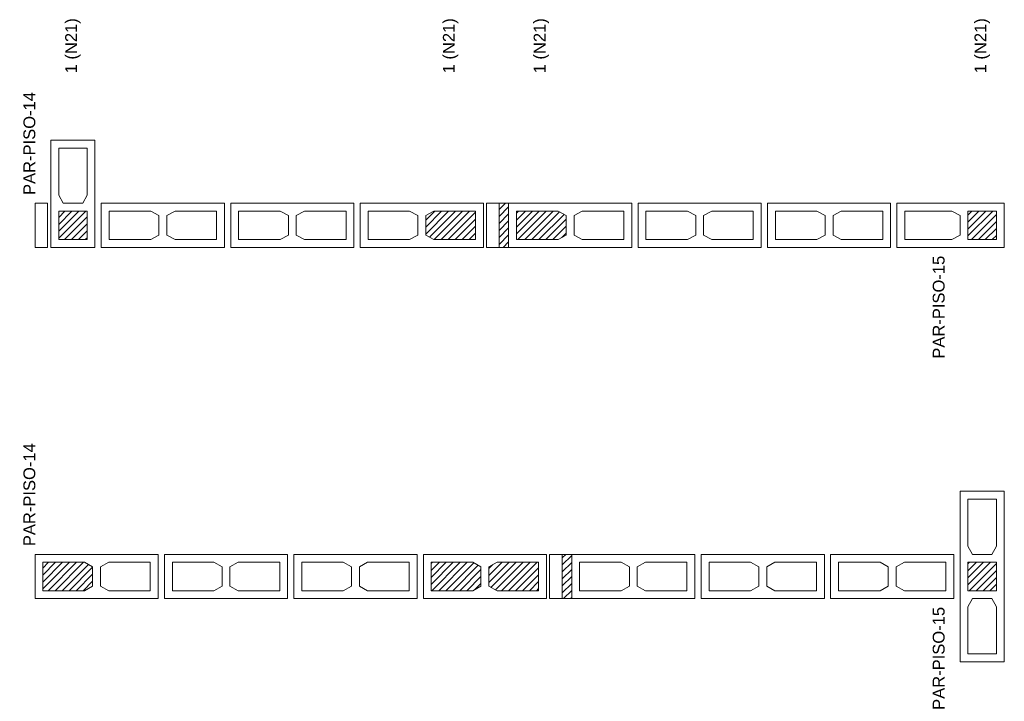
# Model space of a CAD drawing. Header units: millimetres. Extents: x 337 to 624, y -381 to -65.
# Tile 32 of 139: x 348 to 360, y -224 to -215. Entities that reach past the tile are written whole.
import ezdxf

# ---------------------------------------------------------------- set-up
doc = ezdxf.new("R2010")
doc.units = ezdxf.units.MM
doc.header["$MEASUREMENT"] = 0
for name, color, linetype, lineweight in [('PA-Ajustes', 8, 'Continuous', 5), ('PA-Graute', 8, 'Continuous', 0), ('PE-Contrafiamento L', 1, 'Continuous', 13), ('PE-Contrafiamento T', 1, 'Continuous', 5), ('PE-Inteiro', 7, 'Continuous', 5), ('PE-Paredes', 1, 'Continuous', 5), ('PE-Pastilha', 3, 'Continuous', 5), ('Texto da cota', 7, 'Continuous', 0)]:
    doc.layers.add(name, color=color, linetype=linetype, lineweight=lineweight)
doc.styles.add('Arial', font='arial.ttf')
pattern_1 = [(45, (257.57841, -373.98266), (-0.044194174, 0.044194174), [])]

msp = doc.modelspace()

# ---------------------------------------------------------------- hatches: boundary and pattern name
at = {"layer": 'PA-Ajustes', "linetype": 'Continuous'}
h = msp.add_hatch(dxfattribs=at)
h.set_pattern_fill('ANSI31', color=8, scale=0.5, style=0)
h.set_pattern_definition(pattern_1)
h.paths.add_polyline_path([(353.8796, -217.5869), (353.8796, -218.1469), (353.9996, -218.1469), (353.9996, -217.5869)])
h = msp.add_hatch(dxfattribs=at)
h.set_pattern_fill('ANSI31', color=8, scale=0.5, style=0)
h.set_pattern_definition(pattern_1)
h.paths.add_polyline_path([(354.6796, -222.0357), (354.6796, -222.5957), (354.7996, -222.5957), (354.7996, -222.0357)])
at = {"layer": 'PA-Graute', "linetype": 'Continuous'}
h = msp.add_hatch(dxfattribs=at)
h.set_pattern_fill('ANSI31', color=8, scale=0.5, style=0)
h.set_pattern_definition(pattern_1)
h.paths.add_polyline_path([(348.2996, -218.0469), (348.2996, -217.6869), (348.6596, -217.6869), (348.6596, -218.0469)])
h = msp.add_hatch(dxfattribs=at)
h.set_pattern_fill('ANSI31', color=8, scale=0.5, style=0)
h.set_pattern_definition(pattern_1)
h.paths.add_polyline_path([(348.2996, -218.0469), (348.2996, -217.6869), (348.6596, -217.6869), (348.6596, -218.0469)])
h = msp.add_hatch(dxfattribs=at)
h.set_pattern_fill('ANSI31', color=8, scale=0.5, style=0)
h.set_pattern_definition(pattern_1)
h.paths.add_polyline_path([(353.5796, -218.0469), (353.0536, -218.0469), (352.9496, -217.9909), (352.9496, -217.7429), (353.0536, -217.6869), (353.5796, -217.6869)])
h = msp.add_hatch(dxfattribs=at)
h.set_pattern_fill('ANSI31', color=8, scale=0.5, style=0)
h.set_pattern_definition(pattern_1)
h.paths.add_polyline_path([(354.0996, -217.6869), (354.6256, -217.6869), (354.7296, -217.7429), (354.7296, -217.9909), (354.6256, -218.0469), (354.0996, -218.0469)])
h = msp.add_hatch(dxfattribs=at)
h.set_pattern_fill('ANSI31', color=8, scale=0.5, style=0)
h.set_pattern_definition(pattern_1)
h.paths.add_polyline_path([(360.1796, -218.0469), (359.8196, -218.0469), (359.8196, -217.6869), (360.1796, -217.6869)])
h = msp.add_hatch(dxfattribs=at)
h.set_pattern_fill('ANSI31', color=8, scale=0.5, style=0)
h.set_pattern_definition(pattern_1)
h.paths.add_polyline_path([(348.0996, -222.1357), (348.6256, -222.1357), (348.7296, -222.1917), (348.7296, -222.4397), (348.6256, -222.4957), (348.0996, -222.4957)])
h = msp.add_hatch(dxfattribs=at)
h.set_pattern_fill('ANSI31', color=8, scale=0.5, style=0)
h.set_pattern_definition(pattern_1)
h.paths.add_polyline_path([(348.0996, -222.1357), (348.6256, -222.1357), (348.7296, -222.1917), (348.7296, -222.4397), (348.6256, -222.4957), (348.0996, -222.4957)])
h = msp.add_hatch(dxfattribs=at)
h.set_pattern_fill('ANSI31', color=8, scale=0.5, style=0)
h.set_pattern_definition(pattern_1)
h.paths.add_polyline_path([(353.0196, -222.1357), (353.5456, -222.1357), (353.6496, -222.1917), (353.6496, -222.4397), (353.5456, -222.4957), (353.0196, -222.4957)])
h = msp.add_hatch(dxfattribs=at)
h.set_pattern_fill('ANSI31', color=8, scale=0.5, style=0)
h.set_pattern_definition(pattern_1)
h.paths.add_polyline_path([(354.3796, -222.4957), (353.8536, -222.4957), (353.7496, -222.4397), (353.7496, -222.1917), (353.8536, -222.1357), (354.3796, -222.1357)])
h = msp.add_hatch(dxfattribs=at)
h.set_pattern_fill('ANSI31', color=8, scale=0.5, style=0)
h.set_pattern_definition(pattern_1)
h.paths.add_polyline_path([(360.1796, -222.1357), (360.1796, -222.4957), (359.8196, -222.4957), (359.8196, -222.1357)])

# ---------------------------------------------------------------- linework, layer by layer
at = {"layer": 'PA-Ajustes', "linetype": 'Continuous'}
for points in [[(353.8796, -217.5869), (353.8796, -218.1469), (353.9996, -218.1469), (353.9996, -217.5869)], [(354.6796, -222.0357), (354.6796, -222.5957), (354.7996, -222.5957), (354.7996, -222.0357)]]:
    msp.add_lwpolyline(points, close=True, dxfattribs=at)
at = {"layer": 'PE-Contrafiamento L', "linetype": 'Continuous'}
for p, q in [((348.1996, -218.1469), (348.1996, -216.7869)), ((348.1996, -216.7869), (348.7596, -216.7869)), ((348.1996, -218.1469), (348.1996, -216.7869)), ((348.1996, -216.7869), (348.7596, -216.7869)), ((348.7596, -216.7869), (348.7596, -218.1469)), ((348.7596, -216.7869), (348.7596, -218.1469)), ((358.9196, -218.1469), (358.9196, -217.5869)), ((358.9196, -217.5869), (360.2796, -217.5869)), ((360.2796, -217.5869), (360.2796, -218.1469)), ((348.7596, -218.1469), (348.1996, -218.1469)), ((348.7596, -218.1469), (348.1996, -218.1469)), ((360.2796, -218.1469), (358.9196, -218.1469))]:
    msp.add_line(p, q, dxfattribs=at)
at = {"layer": 'PE-Contrafiamento L', "linetype": 'Continuous', "lineweight": 5}
for p, q in [((348.2996, -217.4829), (348.2996, -216.8869)), ((348.2996, -216.8869), (348.6596, -216.8869)), ((348.2996, -217.4829), (348.2996, -216.8869)), ((348.2996, -216.8869), (348.6596, -216.8869)), ((348.6596, -216.8869), (348.6596, -217.4829)), ((348.6596, -216.8869), (348.6596, -217.4829)), ((348.3556, -217.5869), (348.2996, -217.4829)), ((348.3556, -217.5869), (348.2996, -217.4829)), ((348.6596, -217.4829), (348.6036, -217.5869)), ((348.6596, -217.4829), (348.6036, -217.5869)), ((348.6036, -217.5869), (348.3556, -217.5869)), ((348.6036, -217.5869), (348.3556, -217.5869)), ((348.2996, -218.0469), (348.2996, -217.6869)), ((348.2996, -217.6869), (348.6596, -217.6869)), ((348.2996, -218.0469), (348.2996, -217.6869)), ((348.2996, -217.6869), (348.6596, -217.6869)), ((348.6596, -217.6869), (348.6596, -218.0469)), ((348.6596, -217.6869), (348.6596, -218.0469)), ((359.0196, -218.0469), (359.0196, -217.6869)), ((359.0196, -217.6869), (359.6156, -217.6869)), ((359.6156, -217.6869), (359.7196, -217.7429)), ((359.7196, -217.7429), (359.7196, -217.9909)), ((359.8196, -218.0469), (359.8196, -217.6869)), ((359.8196, -217.6869), (360.1796, -217.6869)), ((360.1796, -217.6869), (360.1796, -218.0469)), ((359.7196, -217.9909), (359.6156, -218.0469)), ((348.6596, -218.0469), (348.2996, -218.0469)), ((348.6596, -218.0469), (348.2996, -218.0469)), ((359.6156, -218.0469), (359.0196, -218.0469)), ((360.1796, -218.0469), (359.8196, -218.0469))]:
    msp.add_line(p, q, dxfattribs=at)
at = {"layer": 'PE-Contrafiamento T', "linetype": 'Continuous'}
for p, q in [((359.7196, -223.3957), (359.7196, -221.2357)), ((359.7196, -221.2357), (360.2796, -221.2357)), ((360.2796, -221.2357), (360.2796, -223.3957)), ((360.2796, -223.3957), (359.7196, -223.3957))]:
    msp.add_line(p, q, dxfattribs=at)
at = {"layer": 'PE-Contrafiamento T', "linetype": 'Continuous', "lineweight": 5}
for p, q in [((359.8196, -221.9317), (359.8196, -221.3357)), ((359.8196, -221.3357), (360.1796, -221.3357)), ((360.1796, -221.3357), (360.1796, -221.9317)), ((359.8756, -222.0357), (359.8196, -221.9317)), ((360.1236, -222.0357), (359.8756, -222.0357)), ((360.1796, -221.9317), (360.1236, -222.0357)), ((359.8196, -222.4957), (359.8196, -222.1357)), ((359.8196, -222.1357), (360.1796, -222.1357)), ((360.1796, -222.1357), (360.1796, -222.4957)), ((360.1796, -222.4957), (359.8196, -222.4957)), ((359.8196, -222.6997), (359.8756, -222.5957)), ((359.8756, -222.5957), (360.1236, -222.5957)), ((360.1236, -222.5957), (360.1796, -222.6997)), ((359.8196, -223.2957), (359.8196, -222.6997)), ((360.1796, -222.6997), (360.1796, -223.2957)), ((360.1796, -223.2957), (359.8196, -223.2957))]:
    msp.add_line(p, q, dxfattribs=at)
at = {"layer": 'PE-Inteiro', "linetype": 'Continuous'}
for p, q in [((348.8396, -217.5869), (350.3996, -217.5869)), ((348.8396, -218.1469), (348.8396, -217.5869)), ((350.3996, -217.5869), (350.3996, -218.1469)), ((350.4796, -217.5869), (352.0396, -217.5869)), ((350.4796, -218.1469), (350.4796, -217.5869)), ((352.0396, -217.5869), (352.0396, -218.1469)), ((352.1196, -217.5869), (353.6796, -217.5869)), ((352.1196, -218.1469), (352.1196, -217.5869)), ((353.6796, -217.5869), (353.6796, -218.1469)), ((353.9996, -217.5869), (355.5596, -217.5869)), ((353.9996, -218.1469), (353.9996, -217.5869)), ((355.5596, -217.5869), (355.5596, -218.1469)), ((355.6396, -217.5869), (357.1996, -217.5869)), ((355.6396, -218.1469), (355.6396, -217.5869)), ((357.1996, -217.5869), (357.1996, -218.1469)), ((357.2796, -217.5869), (358.8396, -217.5869)), ((357.2796, -218.1469), (357.2796, -217.5869)), ((358.8396, -217.5869), (358.8396, -218.1469)), ((350.3996, -218.1469), (348.8396, -218.1469)), ((352.0396, -218.1469), (350.4796, -218.1469)), ((353.6796, -218.1469), (352.1196, -218.1469)), ((355.5596, -218.1469), (353.9996, -218.1469)), ((357.1996, -218.1469), (355.6396, -218.1469)), ((358.8396, -218.1469), (357.2796, -218.1469)), ((347.9996, -222.5957), (347.9996, -222.0357)), ((347.9996, -222.0357), (349.5596, -222.0357)), ((347.9996, -222.5957), (347.9996, -222.0357)), ((347.9996, -222.0357), (349.5596, -222.0357)), ((349.5596, -222.0357), (349.5596, -222.5957)), ((349.5596, -222.0357), (349.5596, -222.5957)), ((349.6396, -222.0357), (351.1996, -222.0357)), ((349.6396, -222.5957), (349.6396, -222.0357)), ((351.1996, -222.0357), (351.1996, -222.5957)), ((351.2796, -222.0357), (352.8396, -222.0357)), ((351.2796, -222.5957), (351.2796, -222.0357)), ((352.8396, -222.0357), (352.8396, -222.5957)), ((352.9196, -222.0357), (354.4796, -222.0357)), ((352.9196, -222.5957), (352.9196, -222.0357)), ((354.4796, -222.0357), (354.4796, -222.5957)), ((354.7996, -222.0357), (356.3596, -222.0357)), ((354.7996, -222.5957), (354.7996, -222.0357)), ((356.3596, -222.0357), (356.3596, -222.5957)), ((356.4396, -222.0357), (357.9996, -222.0357)), ((356.4396, -222.5957), (356.4396, -222.0357)), ((357.9996, -222.0357), (357.9996, -222.5957)), ((358.0796, -222.0357), (359.6396, -222.0357)), ((358.0796, -222.5957), (358.0796, -222.0357)), ((359.6396, -222.0357), (359.6396, -222.5957)), ((349.5596, -222.5957), (347.9996, -222.5957)), ((349.5596, -222.5957), (347.9996, -222.5957)), ((351.1996, -222.5957), (349.6396, -222.5957)), ((352.8396, -222.5957), (351.2796, -222.5957)), ((354.4796, -222.5957), (352.9196, -222.5957)), ((356.3596, -222.5957), (354.7996, -222.5957)), ((357.9996, -222.5957), (356.4396, -222.5957)), ((359.6396, -222.5957), (358.0796, -222.5957))]:
    msp.add_line(p, q, dxfattribs=at)
at = {"layer": 'PE-Inteiro', "linetype": 'Continuous', "lineweight": 5}
for p, q in [((348.9396, -217.6869), (349.4656, -217.6869)), ((348.9396, -218.0469), (348.9396, -217.6869)), ((349.4656, -217.6869), (349.5696, -217.7429)), ((349.5696, -217.7429), (349.5696, -217.9909)), ((349.6696, -217.7429), (349.7736, -217.6869)), ((349.6696, -217.9909), (349.6696, -217.7429)), ((349.7736, -217.6869), (350.2996, -217.6869)), ((350.2996, -217.6869), (350.2996, -218.0469)), ((350.5796, -217.6869), (351.1056, -217.6869)), ((350.5796, -218.0469), (350.5796, -217.6869)), ((351.1056, -217.6869), (351.2096, -217.7429)), ((351.2096, -217.7429), (351.2096, -217.9909)), ((351.3096, -217.7429), (351.4136, -217.6869)), ((351.3096, -217.9909), (351.3096, -217.7429)), ((351.4136, -217.6869), (351.9396, -217.6869)), ((351.9396, -217.6869), (351.9396, -218.0469)), ((352.2196, -217.6869), (352.7456, -217.6869)), ((352.2196, -218.0469), (352.2196, -217.6869)), ((352.7456, -217.6869), (352.8496, -217.7429)), ((352.8496, -217.7429), (352.8496, -217.9909)), ((352.9496, -217.7429), (353.0536, -217.6869)), ((352.9496, -217.9909), (352.9496, -217.7429)), ((353.0536, -217.6869), (353.5796, -217.6869)), ((353.5796, -217.6869), (353.5796, -218.0469)), ((354.0996, -217.6869), (354.6256, -217.6869)), ((354.0996, -218.0469), (354.0996, -217.6869)), ((354.6256, -217.6869), (354.7296, -217.7429)), ((354.7296, -217.7429), (354.7296, -217.9909)), ((354.8296, -217.7429), (354.9336, -217.6869)), ((354.8296, -217.9909), (354.8296, -217.7429)), ((354.9336, -217.6869), (355.4596, -217.6869)), ((355.4596, -217.6869), (355.4596, -218.0469)), ((355.7396, -217.6869), (356.2656, -217.6869)), ((355.7396, -218.0469), (355.7396, -217.6869)), ((356.2656, -217.6869), (356.3696, -217.7429)), ((356.3696, -217.7429), (356.3696, -217.9909)), ((356.4696, -217.7429), (356.5736, -217.6869)), ((356.4696, -217.9909), (356.4696, -217.7429)), ((356.5736, -217.6869), (357.0996, -217.6869)), ((357.0996, -217.6869), (357.0996, -218.0469)), ((357.3796, -217.6869), (357.9056, -217.6869)), ((357.3796, -218.0469), (357.3796, -217.6869)), ((357.9056, -217.6869), (358.0096, -217.7429)), ((358.0096, -217.7429), (358.0096, -217.9909)), ((358.1096, -217.7429), (358.2136, -217.6869)), ((358.1096, -217.9909), (358.1096, -217.7429)), ((358.2136, -217.6869), (358.7396, -217.6869)), ((358.7396, -217.6869), (358.7396, -218.0469)), ((349.5696, -217.9909), (349.4656, -218.0469)), ((349.7736, -218.0469), (349.6696, -217.9909)), ((351.2096, -217.9909), (351.1056, -218.0469)), ((351.4136, -218.0469), (351.3096, -217.9909)), ((352.8496, -217.9909), (352.7456, -218.0469)), ((353.0536, -218.0469), (352.9496, -217.9909)), ((354.7296, -217.9909), (354.6256, -218.0469)), ((354.9336, -218.0469), (354.8296, -217.9909)), ((356.3696, -217.9909), (356.2656, -218.0469)), ((356.5736, -218.0469), (356.4696, -217.9909)), ((358.0096, -217.9909), (357.9056, -218.0469)), ((358.2136, -218.0469), (358.1096, -217.9909)), ((349.4656, -218.0469), (348.9396, -218.0469)), ((350.2996, -218.0469), (349.7736, -218.0469)), ((351.1056, -218.0469), (350.5796, -218.0469)), ((351.9396, -218.0469), (351.4136, -218.0469)), ((352.7456, -218.0469), (352.2196, -218.0469)), ((353.5796, -218.0469), (353.0536, -218.0469)), ((354.6256, -218.0469), (354.0996, -218.0469)), ((355.4596, -218.0469), (354.9336, -218.0469)), ((356.2656, -218.0469), (355.7396, -218.0469)), ((357.0996, -218.0469), (356.5736, -218.0469)), ((357.9056, -218.0469), (357.3796, -218.0469)), ((358.7396, -218.0469), (358.2136, -218.0469)), ((348.0996, -222.1357), (348.6256, -222.1357)), ((348.0996, -222.4957), (348.0996, -222.1357)), ((348.0996, -222.1357), (348.6256, -222.1357)), ((348.0996, -222.4957), (348.0996, -222.1357)), ((348.6256, -222.1357), (348.7296, -222.1917)), ((348.6256, -222.1357), (348.7296, -222.1917)), ((348.8296, -222.1917), (348.9336, -222.1357)), ((348.8296, -222.1917), (348.9336, -222.1357)), ((348.9336, -222.1357), (349.4596, -222.1357)), ((348.9336, -222.1357), (349.4596, -222.1357)), ((349.4596, -222.1357), (349.4596, -222.4957)), ((349.4596, -222.1357), (349.4596, -222.4957)), ((349.7396, -222.1357), (350.2656, -222.1357)), ((349.7396, -222.4957), (349.7396, -222.1357)), ((350.2656, -222.1357), (350.3696, -222.1917)), ((350.4696, -222.1917), (350.5736, -222.1357)), ((350.5736, -222.1357), (351.0996, -222.1357)), ((351.0996, -222.1357), (351.0996, -222.4957)), ((351.3796, -222.1357), (351.9056, -222.1357)), ((351.3796, -222.4957), (351.3796, -222.1357)), ((351.9056, -222.1357), (352.0096, -222.1917)), ((352.1096, -222.1917), (352.2136, -222.1357)), ((352.2136, -222.1357), (352.7396, -222.1357)), ((352.7396, -222.1357), (352.7396, -222.4957)), ((353.0196, -222.1357), (353.5456, -222.1357)), ((353.0196, -222.4957), (353.0196, -222.1357)), ((353.5456, -222.1357), (353.6496, -222.1917)), ((353.7496, -222.1917), (353.8536, -222.1357)), ((353.8536, -222.1357), (354.3796, -222.1357)), ((354.3796, -222.1357), (354.3796, -222.4957)), ((354.8996, -222.1357), (355.4256, -222.1357)), ((354.8996, -222.4957), (354.8996, -222.1357)), ((355.4256, -222.1357), (355.5296, -222.1917)), ((355.6296, -222.1917), (355.7336, -222.1357)), ((355.7336, -222.1357), (356.2596, -222.1357)), ((356.2596, -222.1357), (356.2596, -222.4957)), ((356.5396, -222.1357), (357.0656, -222.1357)), ((356.5396, -222.4957), (356.5396, -222.1357)), ((357.0656, -222.1357), (357.1696, -222.1917)), ((357.2696, -222.1917), (357.3736, -222.1357)), ((357.3736, -222.1357), (357.8996, -222.1357)), ((357.8996, -222.1357), (357.8996, -222.4957)), ((358.1796, -222.1357), (358.7056, -222.1357)), ((358.1796, -222.4957), (358.1796, -222.1357)), ((358.7056, -222.1357), (358.8096, -222.1917)), ((358.9096, -222.1917), (359.0136, -222.1357)), ((359.0136, -222.1357), (359.5396, -222.1357)), ((359.5396, -222.1357), (359.5396, -222.4957)), ((348.7296, -222.1917), (348.7296, -222.4397)), ((348.7296, -222.1917), (348.7296, -222.4397)), ((348.8296, -222.4397), (348.8296, -222.1917)), ((348.8296, -222.4397), (348.8296, -222.1917)), ((350.3696, -222.1917), (350.3696, -222.4397)), ((350.4696, -222.4397), (350.4696, -222.1917)), ((352.0096, -222.1917), (352.0096, -222.4397)), ((352.1096, -222.4397), (352.1096, -222.1917)), ((353.6496, -222.1917), (353.6496, -222.4397)), ((353.7496, -222.4397), (353.7496, -222.1917)), ((355.5296, -222.1917), (355.5296, -222.4397)), ((355.6296, -222.4397), (355.6296, -222.1917)), ((357.1696, -222.1917), (357.1696, -222.4397)), ((357.2696, -222.4397), (357.2696, -222.1917)), ((358.8096, -222.1917), (358.8096, -222.4397)), ((358.9096, -222.4397), (358.9096, -222.1917)), ((348.6256, -222.4957), (348.0996, -222.4957)), ((348.6256, -222.4957), (348.0996, -222.4957)), ((348.7296, -222.4397), (348.6256, -222.4957)), ((348.7296, -222.4397), (348.6256, -222.4957)), ((348.9336, -222.4957), (348.8296, -222.4397)), ((348.9336, -222.4957), (348.8296, -222.4397)), ((349.4596, -222.4957), (348.9336, -222.4957)), ((349.4596, -222.4957), (348.9336, -222.4957)), ((350.2656, -222.4957), (349.7396, -222.4957)), ((350.3696, -222.4397), (350.2656, -222.4957)), ((350.5736, -222.4957), (350.4696, -222.4397)), ((351.0996, -222.4957), (350.5736, -222.4957)), ((351.9056, -222.4957), (351.3796, -222.4957)), ((352.0096, -222.4397), (351.9056, -222.4957)), ((352.2136, -222.4957), (352.1096, -222.4397)), ((352.7396, -222.4957), (352.2136, -222.4957)), ((353.5456, -222.4957), (353.0196, -222.4957)), ((353.6496, -222.4397), (353.5456, -222.4957)), ((353.8536, -222.4957), (353.7496, -222.4397)), ((354.3796, -222.4957), (353.8536, -222.4957)), ((355.4256, -222.4957), (354.8996, -222.4957)), ((355.5296, -222.4397), (355.4256, -222.4957)), ((355.7336, -222.4957), (355.6296, -222.4397)), ((356.2596, -222.4957), (355.7336, -222.4957)), ((357.0656, -222.4957), (356.5396, -222.4957)), ((357.1696, -222.4397), (357.0656, -222.4957)), ((357.3736, -222.4957), (357.2696, -222.4397)), ((357.8996, -222.4957), (357.3736, -222.4957)), ((358.7056, -222.4957), (358.1796, -222.4957)), ((358.8096, -222.4397), (358.7056, -222.4957)), ((359.0136, -222.4957), (358.9096, -222.4397)), ((359.5396, -222.4957), (359.0136, -222.4957))]:
    msp.add_line(p, q, dxfattribs=at)
at = {"layer": 'PE-Pastilha', "linetype": 'Continuous'}
for p, q in [((347.9996, -217.5869), (348.1596, -217.5869)), ((347.9996, -218.1469), (347.9996, -217.5869)), ((348.1596, -217.5869), (348.1596, -218.1469)), ((353.7196, -217.5869), (353.8796, -217.5869)), ((353.7196, -218.1469), (353.7196, -217.5869)), ((353.8796, -217.5869), (353.8796, -218.1469)), ((348.1596, -218.1469), (347.9996, -218.1469)), ((353.8796, -218.1469), (353.7196, -218.1469)), ((354.5196, -222.0357), (354.6796, -222.0357)), ((354.5196, -222.5957), (354.5196, -222.0357)), ((354.6796, -222.0357), (354.6796, -222.5957)), ((354.6796, -222.5957), (354.5196, -222.5957))]:
    msp.add_line(p, q, dxfattribs=at)

# ---------------------------------------------------------------- texts
at = {"layer": 'PE-Paredes', "char_height": 0.15, "width": 2.648765, "rotation": 90.00021, "line_spacing_factor": 0.9, "style": 'Arial'}
for s, insert, attachment_point in [('PAR-PISO-14', (348.0051, -217.4819), 7), ('PAR-PISO-15', (359.5251, -218.2519), 9), ('PAR-PISO-14', (348.0051, -221.9307), 7), ('PAR-PISO-15', (359.5251, -222.7007), 9)]:
    msp.add_mtext(s, dxfattribs=dict(at, insert=insert, attachment_point=attachment_point))
at = {"layer": 'Texto da cota', "char_height": 0.15, "width": 1.437104, "attachment_point": 6, "rotation": 90.00021, "line_spacing_factor": 0.9, "style": 'Arial'}
for insert in [(348.4796, -215.2425), (353.2646, -215.2425), (354.4146, -215.2425), (359.9996, -215.2425)]:
    msp.add_mtext('1 (N21)', dxfattribs=dict(at, insert=insert))

doc.saveas('drawing.dxf')
